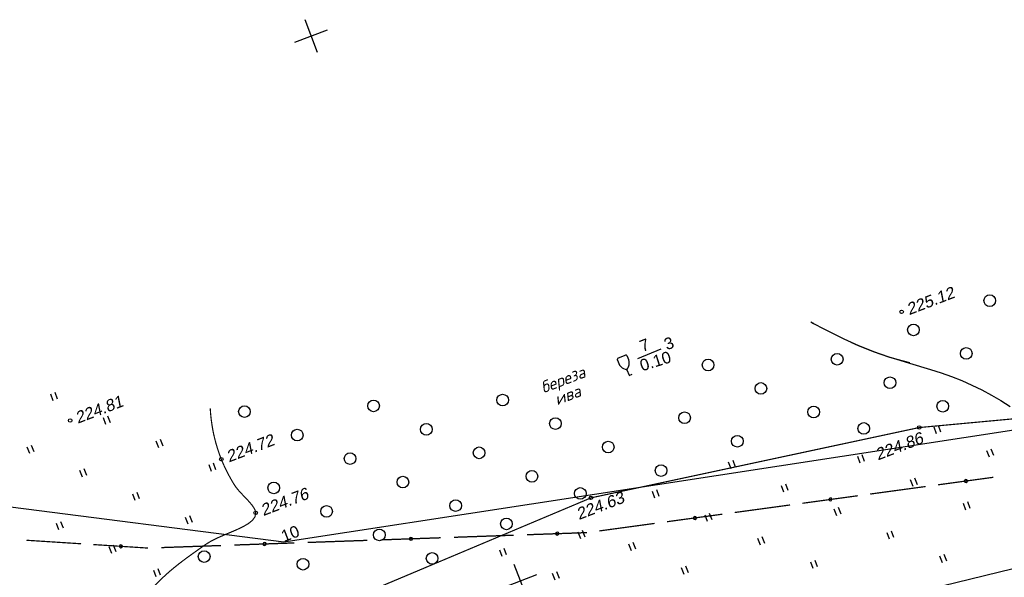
# Model space of a CAD drawing. Header units: millimetres. Extents: x -10 to 1169, y 1 to 1686.
# Tile 219 of 224: x 915 to 1000, y 1564 to 1612. Entities that reach past the tile are written whole.
import ezdxf

# ---------------------------------------------------------------- set-up
doc = ezdxf.new("R2010")
doc.units = ezdxf.units.MM
doc.linetypes.add('AHIDDEN1', pattern=[2, 0.5, -1.5])
for name, color, linetype in [('CONTURS', 7, 'Continuous'), ('COORDS', 7, 'Continuous'), ('IZOLINES', 32, 'Continuous'), ('PDIGIT', 170, 'Continuous'), ('PICKETS', 7, 'Continuous'), ('УЧАСТКИ', 7, 'Continuous')]:
    doc.layers.add(name, color=color, linetype=linetype)
doc.styles.add('ITALICC', font='isocpeui.ttf', dxfattribs={"height": 2})
doc.styles.get("Standard").update_dxf_attribs({"font": 'arial.ttf'})

# ---------------------------------------------------------------- blocks, each defined once
blk = doc.blocks.new('401')
at = {"layer": 'CONTURS'}
for p, q in [((0, 0), (0, 1.2)), ((0.8, 0), (0.8, 1.2))]:
    blk.add_line(p, q, dxfattribs=at)
blk = doc.blocks.new('390_2')
at = {"layer": 'CONTURS', "color": 7}
for p, q in [((0.7, 3.47), (-0.69, 3.47)), ((0, 1.06), (0, 0.03)), ((0.02, 0), (0.58, 0))]:
    blk.add_line(p, q, dxfattribs=at)
at = {"layer": 'CONTURS', "color": 7, "linetype": 'Continuous'}
for centre, radius, start, end in [((-0.65, 3.26), 0.22, 101.9408, 167.6983), ((-0.69, 3.45), 0.0195, 90, 101.9408), ((0.65, 3.26), 0.22, 12.3017, 76.9673), ((1.01, 2.72), 1.95, 167.2459, 239.376), ((-19.94, 7.46), 19.52, 347.2459, 347.6983), ((-1.01, 2.72), 1.95, 300.624, 12.7541), ((19.94, 7.46), 19.52, 192.3017, 192.7541)]:
    blk.add_arc(centre, radius, start, end, dxfattribs=at)
blk = doc.blocks.new('372')
at = {"layer": 'CONTURS'}
blk.add_circle((0, 0), 1, dxfattribs=at)
blk = doc.blocks.new('133')
at = {"layer": 'CONTURS', "color": 7, "linetype": 'Continuous', "const_width": 0.2}
for points in [[(-11, 0), (-2, 0)], [(0, 0), (9, 0)]]:
    blk.add_lwpolyline(points, dxfattribs=at)
at = {"layer": 'CONTURS', "color": 7, "linetype": 'Continuous', "const_width": 0.5}
blk.add_lwpolyline([(-6.79, 0, 1), (-6.29, 0, 1)], format="xyb", close=True, dxfattribs=at)

msp = doc.modelspace()

# ---------------------------------------------------------------- linework, layer by layer
at = {"layer": 'CONTURS'}
msp.add_lwpolyline([(968.32476, 1582.70666), (970.30849, 1583.51695)], dxfattribs=at)
at = {"layer": 'CONTURS', "linetype": 'AHIDDEN1', "const_width": 0.1}
msp.add_lwpolyline([(925.9143, 1561.98315), (935.42519, 1561.30187), (945.3575, 1562.77939), (964.3016, 1570.76045), (992.40593, 1576.78317), (1018.83063, 1579.23155)], dxfattribs=at)
at = {"layer": 'CONTURS', "linetype": 'AHIDDEN1', "const_width": 0.1, "flags": 128}
msp.add_lwpolyline([(925.83074, 1561.98914), (925.99776, 1562.18941), (926.16681, 1562.38745), (926.3379, 1562.58327), (926.51103, 1562.77686), (926.68619, 1562.96823), (926.8634, 1563.15738), (927.04264, 1563.3443), (927.22392, 1563.529), (927.40723, 1563.71147), (927.59259, 1563.89172), (927.93703, 1564.21232), (928.29118, 1564.52291), (928.65378, 1564.82462), (929.02355, 1565.11859), (929.39922, 1565.40594), (929.77952, 1565.68783), (930.16318, 1565.96537), (930.54892, 1566.23972), (930.93549, 1566.512), (931.32159, 1566.78335), (931.77731, 1567.06199), (932.30171, 1567.32216), (932.86657, 1567.57003), (933.44371, 1567.81176), (934.00491, 1568.05351), (934.52198, 1568.30143), (934.9667, 1568.56169), (935.31089, 1568.84045), (935.52632, 1569.14386), (935.5848, 1569.47809), (935.53292, 1569.69525), (935.42061, 1569.92037), (935.25944, 1570.15261), (935.06101, 1570.39115), (934.8369, 1570.63517), (934.5987, 1570.88384), (934.358, 1571.13633), (934.12638, 1571.39182), (933.91544, 1571.64947), (933.73675, 1571.90846), (933.61198, 1572.11583), (933.48995, 1572.32568), (933.3709, 1572.53785), (933.25507, 1572.75214), (933.14269, 1572.96837), (933.034, 1573.18636), (932.92924, 1573.40592), (932.82864, 1573.62687), (932.73244, 1573.84904), (932.64088, 1574.07223), (932.484, 1574.4854), (932.3409, 1574.90348), (932.21158, 1575.32645), (932.09603, 1575.75433), (931.99425, 1576.1871), (931.90625, 1576.62477), (931.83202, 1577.06735), (931.77157, 1577.51482), (931.72489, 1577.96719), (931.69199, 1578.42446)], dxfattribs=at)
at = {"layer": 'COORDS', "lineweight": -2}
for p, q in [((940.88532, 1608.92787), (939.81022, 1611.72861)), ((938.9474, 1609.79069), (941.74814, 1610.86579)), ((958.80372, 1562.24885), (957.72862, 1565.04959)), ((956.8658, 1563.11167), (959.66654, 1564.18677))]:
    msp.add_line(p, q, dxfattribs=at)
at = {"layer": 'IZOLINES'}
for points in [[(983.14206, 1585.83543), (983.37303, 1585.71221), (983.37548, 1585.71089), (983.3732, 1585.71059), (984.23219, 1585.25446), (984.23952, 1585.25062), (984.23952, 1585.25062), (984.23952, 1585.25062), (984.23952, 1585.25062), (984.24129, 1585.25101), (985.3813, 1584.66831), (985.96996, 1584.38302), (986.57252, 1584.10354), (986.57627, 1584.10184), (986.57803, 1584.1029), (987.21359, 1583.8216), (987.85586, 1583.55632), (988.50423, 1583.3068), (989.15852, 1583.07374), (989.81826, 1582.85707), (990.4827, 1582.65572), (991.56865, 1582.35589)], [(986.54893, 1584.08547), (987.18755, 1583.81113), (987.8319, 1583.55086), (988.48154, 1583.30443), (989.13616, 1583.07187), (989.79516, 1582.85235), (990.45771, 1582.64399), (991.57277, 1582.31127), (991.56885, 1582.31194), (993.38228, 1581.77035), (994.2817, 1581.47692), (995.17204, 1581.15799), (996.05053, 1580.80897), (996.91498, 1580.42772), (997.76372, 1580.01385), (998.59564, 1579.56818), (999.41015, 1579.0923), (1000.20713, 1578.58839)]]:
    msp.add_lwpolyline(points, dxfattribs=at)
at = {"layer": 'PICKETS', "color": 7, "lineweight": -2}
for centre in [(990.90528, 1586.6947), (919.70092, 1577.39142), (992.40593, 1576.78317), (932.64088, 1574.07223), (964.3016, 1570.76045), (935.5848, 1569.47809)]:
    msp.add_circle(centre, 0.15, dxfattribs=at)
at = {"layer": 'УЧАСТКИ', "color": 6, "linetype": 'Continuous', "lineweight": -2}
for p, q in [((1033.99818, 1581.69793), (937.99535, 1566.95433)), ((1059.84157, 1579.13944), (966.85761, 1556.5035)), ((937.99535, 1566.95433), (870.68597, 1575.62897))]:
    msp.add_line(p, q, dxfattribs=at)

# ---------------------------------------------------------------- block references
at = {"layer": 'CONTURS', "lineweight": -2, "yscale": 0.5}
for name, p, xscale, zscale, rotation in [('372', (998.45623, 1587.65625), 0.5, 0.5, 21), ('372', (991.92116, 1585.14767), 0.5, 0.5, 21), ('372', (996.44298, 1583.13443), 0.5, 0.5, 21), ('390_2', (967.56767, 1581.24475), 0.5, 0.5, 21), ('372', (985.3861, 1582.6391), 0.5, 0.5, 21), ('372', (974.32922, 1582.14377), 0.5, 0.5, 21), ('372', (989.90792, 1580.62585), 0.5, 0.5, 21), ('372', (978.85104, 1580.13052), 0.5, 0.5, 21), ('401', (918.24219, 1579.07087), 0.5, 0.5, 21), ('372', (956.73727, 1579.13986), 0.5, 0.5, 21), ('372', (934.62351, 1578.14919), 0.5, 0.5, 21), ('372', (945.68039, 1578.64453), 0.5, 0.5, 21), ('372', (983.37286, 1578.11728), 0.5, 0.5, 21), ('372', (994.42974, 1578.61261), 0.5, 0.5, 21), ('372', (972.31597, 1577.62195), 0.5, 0.5, 21), ('401', (922.76401, 1577.05763), 0.5, 0.5, 21), ('372', (950.20221, 1576.63128), 0.5, 0.5, 21), ('372', (961.25909, 1577.12661), 0.5, 0.5, 21), ('372', (987.6642, 1576.70444), 0.5, 0.5, 21), ('401', (993.89849, 1576.25461), 0.5, 0.5, 21), ('372', (939.14533, 1576.13595), 0.5, 0.5, 21), ('372', (976.83779, 1575.6087), 0.5, 0.5, 21), ('401', (916.22894, 1574.54905), 0.5, 0.5, 21), ('401', (927.28583, 1575.04438), 0.5, 0.5, 21), ('372', (954.72403, 1574.61804), 0.5, 0.5, 21), ('372', (965.78091, 1575.11337), 0.5, 0.5, 21), ('372', (943.66715, 1574.12271), 0.5, 0.5, 21), ('401', (987.36342, 1573.74603), 0.5, 0.5, 21), ('401', (998.4203, 1574.24137), 0.5, 0.5, 21), ('401', (931.80765, 1573.03114), 0.5, 0.5, 21), ('372', (970.30273, 1573.10013), 0.5, 0.5, 21), ('401', (976.30654, 1573.2507), 0.5, 0.5, 21), ('401', (920.75076, 1572.53581), 0.5, 0.5, 21), ('372', (948.18897, 1572.10946), 0.5, 0.5, 21), ('372', (959.24585, 1572.6048), 0.5, 0.5, 21), ('133', (992.96046, 1571.73245), 0.5323477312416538, 0.532347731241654, 187.7557439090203), ('372', (937.13208, 1571.61413), 0.5, 0.5, 21), ('401', (980.82836, 1571.23746), 0.5, 0.5, 21), ('401', (991.88524, 1571.73279), 0.5, 0.5, 21), ('401', (925.27258, 1570.52256), 0.5, 0.5, 21), ('372', (963.38702, 1571.13433), 0.5, 0.5, 21), ('401', (969.77148, 1570.74213), 0.5, 0.5, 21), ('133', (981.35595, 1570.15196), 0.5323477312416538, 0.532347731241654, 187.7557439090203), ('372', (941.6539, 1569.60089), 0.5, 0.5, 21), ('372', (952.71079, 1570.09622), 0.5, 0.5, 21), ('401', (996.40706, 1569.71955), 0.5, 0.5, 21), ('133', (969.75143, 1568.57147), 0.5323477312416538, 0.532347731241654, 187.7557439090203), ('401', (974.2933, 1568.72888), 0.5, 0.5, 21), ('401', (985.35018, 1569.22421), 0.5, 0.5, 21), ('401', (918.73752, 1568.01399), 0.5, 0.5, 21), ('401', (929.7944, 1568.50932), 0.5, 0.5, 21), ('372', (957.05975, 1568.53327), 0.5, 0.5, 21), ('372', (946.17572, 1567.58764), 0.5, 0.5, 21), ('133', (957.68421, 1567.56068), 0.569894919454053, 0.569894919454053, 182.016106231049), ('401', (963.42714, 1567.25123), 0.5, 0.5, 21), ('401', (989.872, 1567.21097), 0.5, 0.5, 21), ('133', (920.63727, 1566.8263), 0.5212692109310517, 0.5212692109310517, 176.3170257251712), ('133', (932.62435, 1566.67852), 0.569894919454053, 0.569894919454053, 182.016106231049), ('133', (945.15428, 1567.1196), 0.569894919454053, 0.569894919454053, 182.016106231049), ('401', (967.75823, 1566.22031), 0.5, 0.5, 21), ('401', (978.81512, 1566.71564), 0.5, 0.5, 21), ('401', (923.25934, 1566.00075), 0.5, 0.5, 21), ('372', (931.1726, 1565.73022), 0.5, 0.5, 21), ('372', (950.69754, 1565.5744), 0.5, 0.5, 21), ('401', (956.70135, 1565.72497), 0.5, 0.5, 21), ('372', (939.64066, 1565.07907), 0.5, 0.5, 21), ('401', (983.33693, 1564.70239), 0.5, 0.5, 21), ('401', (994.39382, 1565.19773), 0.5, 0.5, 21), ('401', (927.07244, 1563.98596), 0.5, 0.5, 21), ('401', (961.22317, 1563.71173), 0.5, 0.5, 21), ('401', (972.28005, 1564.20706), 0.5, 0.5, 21)]:
    msp.add_blockref(name, p, dxfattribs=dict(at, xscale=xscale, zscale=zscale, rotation=rotation))

# ---------------------------------------------------------------- texts
at = {"layer": 'CONTURS', "lineweight": -2}
for s, rotation, p in [('3', 21, (970.79399, 1583.39776)), ('7', 21, (968.70479, 1583.24296)), ('0.10', 17.4252893, (968.67228, 1581.59254))]:
    msp.add_text(s, height=1, rotation=rotation, dxfattribs=at).set_placement(p)
at = {"layer": 'CONTURS', "lineweight": -2, "style": 'ITALICC'}
for s, p in [('береза', (960.2213, 1579.70794)), ('ива', (961.39378, 1578.68039))]:
    msp.add_text(s, height=1, rotation=21, dxfattribs=at).set_placement(p)
at = {"layer": 'PDIGIT', "color": 7, "lineweight": -2, "oblique": 10}
for s, p in [('225.12', (991.55126, 1586.40709)), ('224.81', (920.34689, 1577.10381)), ('224.72', (933.28685, 1573.78462)), ('224.86', (988.86988, 1573.95888)), ('224.76', (936.23078, 1569.19049)), ('224.63', (963.26462, 1568.85704))]:
    msp.add_text(s, height=1, rotation=21, dxfattribs=at).set_placement(p)
at = {"layer": 'УЧАСТКИ', "color": 6, "lineweight": -2}
msp.add_text('10', height=1, rotation=21, dxfattribs=at).set_placement((937.99535, 1566.95433))

doc.saveas('drawing.dxf')
